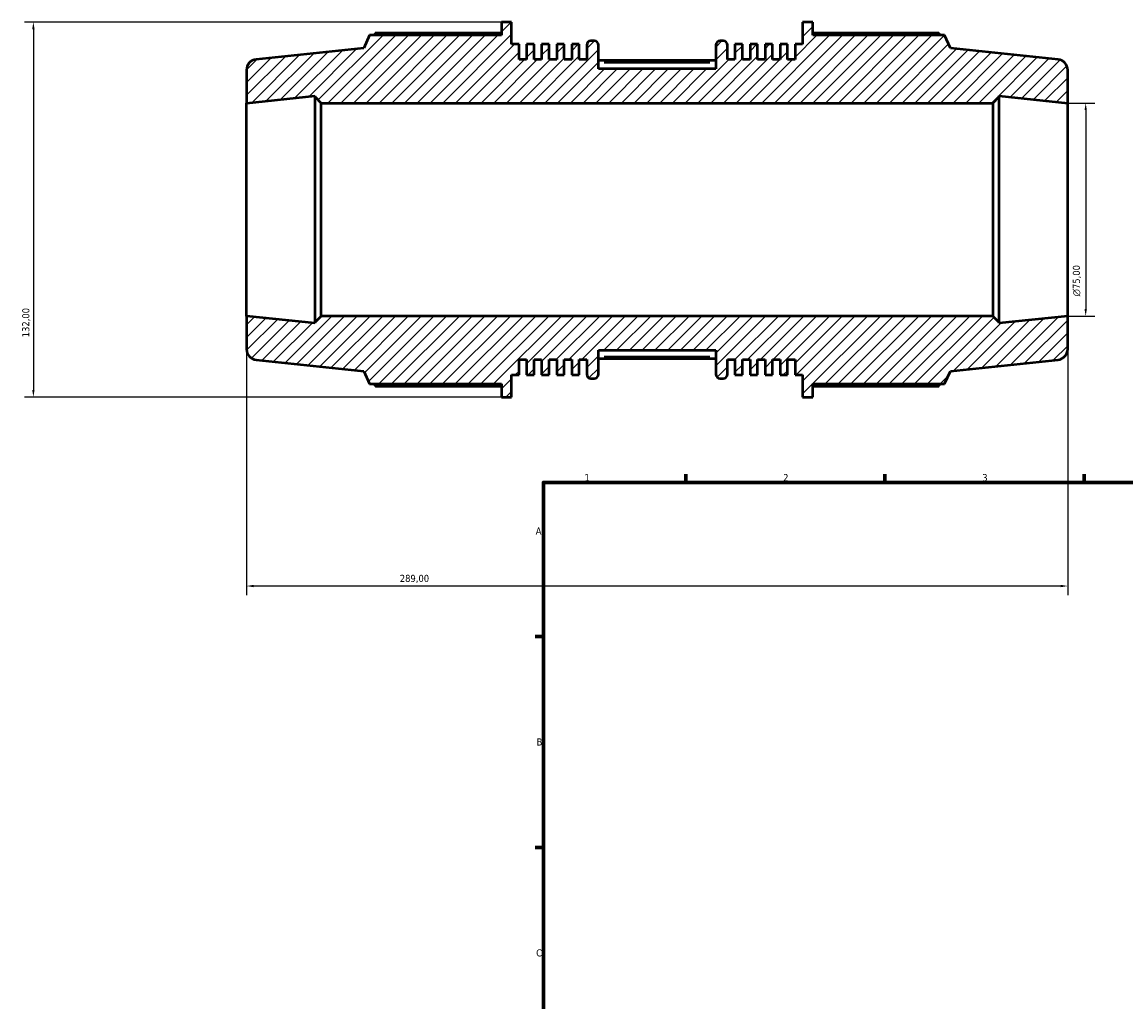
# Model space of a CAD drawing. Header units: millimetres. Extents: x -163 to 1385, y -62 to 968.
# Tile 2 of 8: x -163 to 225, y 391 to 736. Entities that reach past the tile are written whole.
import ezdxf

# ---------------------------------------------------------------- set-up
doc = ezdxf.new("R2010")
doc.units = ezdxf.units.MM
for name, color, linetype, lineweight in [('Border (ISO)', 7, 'Continuous', 70), ('Dimension (ISO)', 7, 'Continuous', 25), ('Hatch (ISO)', 7, 'Continuous', 18), ('Visible (ISO)', 7, 'Continuous', 50), ('Visible Narrow (ISO)', 7, 'Continuous', 35)]:
    doc.layers.add(name, color=color, linetype=linetype, lineweight=lineweight)
doc.styles.add('Note Text (ISO)', font='tahoma.ttf')
doc.dimstyles.new('Default (ISO)', dxfattribs={"dimtxt": 2.5, "dimasz": 2.5, "dimexe": 3.175, "dimexo": 0, "dimgap": 0.762, "dimtad": 1, "dimrnd": 1e-08, "dimzin": 0, "dimtxsty": 'Note Text (ISO)', "dimcen": 0.09, "dimdle": 10, "dimclrd": 256, "dimclre": 256, "dimclrt": 232, "dimazin": 0, "dimtfac": 1.40208, "dimtmove": 0, "dimatfit": 3, "dimfxl": 1, "dimtolj": 1, "dimtzin": 0, "dimlwd": -1, "dimlwe": -1, "dimarcsym": 0})

# ---------------------------------------------------------------- blocks, each defined once
blk = doc.blocks.new('Borders Default Border')
at = {"layer": 'Border (ISO)'}
for p, q in [((70.08, 574), (70.08, 576.9)), ((140.17, 574), (140.17, 576.9)), ((210.25, 574), (210.25, 576.9)), ((20, 519.75), (17.1, 519.75)), ((20, 445.5), (17.1, 445.5))]:
    blk.add_line(p, q, dxfattribs=at)
at = {"layer": 'Border (ISO)', "flags": 128}
blk.add_lwpolyline([(20, 20), (20, 574), (821, 574), (821, 20), (20, 20)], dxfattribs=at)
at = {"layer": 'Border (ISO)', "color": 232, "true_color": 0xca0064, "char_height": 2.5, "attachment_point": 7, "style": 'Note Text (ISO)'}
for s, insert in [('1', (34.48, 574.4)), ('2', (104.37, 574.4)), ('3', (174.43, 574.35)), ('A', (17.29, 555.62)), ('B', (17.59, 481.37)), ('C', (17.43, 407.08))]:
    blk.add_mtext(s, dxfattribs=dict(at, insert=insert))
blk = doc.blocks.new('*D7')
at = {"layer": 'Defpoints', "color": 0, "transparency": 16777216}
for p in [(-84.5, 632.5), (204.5, 632.5), (-84.5, 537.5)]:
    blk.add_point(p, dxfattribs=at)
at = {"layer": 'Dimension (ISO)', "transparency": 16777216}
for p, q in [((-84.5, 632.5), (-84.5, 534.33)), ((204.5, 632.5), (204.5, 534.33)), ((202, 537.5), (-82, 537.5))]:
    blk.add_line(p, q, dxfattribs=at)
for points in [[(-82, 537.92), (-82, 537.08), (-84.5, 537.5)], [(202, 537.92), (202, 537.08), (204.5, 537.5)]]:
    blk.add_solid(points, dxfattribs=at)
at = {"layer": 'Dimension (ISO)', "color": 232, "true_color": 0xca0064, "transparency": 16777216, "insert": (-30.55, 541.44), "char_height": 2.5, "attachment_point": 1, "style": 'Note Text (ISO)'}
blk.add_mtext('\\A1;289,00', dxfattribs=at)
blk = doc.blocks.new('*D8')
at = {"layer": 'Defpoints', "color": 0, "transparency": 16777216}
for p in [(5.19, 736), (-159.49, 604), (5.19, 604)]:
    blk.add_point(p, dxfattribs=at)
at = {"layer": 'Dimension (ISO)', "transparency": 16777216}
for p, q in [((5.19, 736), (-162.67, 736)), ((-159.49, 733.5), (-159.49, 606.5)), ((5.19, 604), (-162.67, 604))]:
    blk.add_line(p, q, dxfattribs=at)
for points in [[(-159.91, 733.5), (-159.08, 733.5), (-159.49, 736)], [(-159.91, 606.5), (-159.08, 606.5), (-159.49, 604)]]:
    blk.add_solid(points, dxfattribs=at)
at = {"layer": 'Dimension (ISO)', "color": 232, "true_color": 0xca0064, "transparency": 16777216, "insert": (-163.43, 625.05), "char_height": 2.5, "attachment_point": 1, "rotation": 90, "style": 'Note Text (ISO)'}
blk.add_mtext('\\A1;132,00', dxfattribs=at)
blk = doc.blocks.new('*D9')
at = {"layer": 'Defpoints', "color": 0, "transparency": 16777216}
for p in [(204.5, 707.5), (204.5, 632.5), (210.83, 632.5)]:
    blk.add_point(p, dxfattribs=at)
at = {"layer": 'Dimension (ISO)', "transparency": 16777216}
for p, q in [((204.5, 707.5), (214, 707.5)), ((210.83, 705), (210.83, 635)), ((204.5, 632.5), (214, 632.5))]:
    blk.add_line(p, q, dxfattribs=at)
for points in [[(210.41, 705), (211.24, 705), (210.83, 707.5)], [(210.41, 635), (211.24, 635), (210.83, 632.5)]]:
    blk.add_solid(points, dxfattribs=at)
at = {"layer": 'Dimension (ISO)', "color": 232, "true_color": 0xca0064, "transparency": 16777216, "insert": (206.3, 639.44), "char_height": 2.5, "attachment_point": 1, "rotation": 90, "style": 'Note Text (ISO)'}
blk.add_mtext('\\A1;\\fAIGDT|b0|i0;\\H2.5000;\\ln\\fTahoma|b0|i0;\\H2.5000;75,00', dxfattribs=at)

msp = doc.modelspace()

# ---------------------------------------------------------------- hatches: boundary and pattern name
at = {"layer": 'Hatch (ISO)'}
h = msp.add_hatch(dxfattribs=at)
h.set_pattern_fill('ANSI31', color=256, scale=25.4, style=0)
h.set_pattern_definition([(45, (0, 0), (-2.245064, 2.245064), [])])
edge = h.paths.add_edge_path()
edge.add_ellipse((200.75, 620.877), major_axis=(0.392, -3.729), ratio=1, start_angle=0, end_angle=84)
edge.add_line((204.5, 620.877), (204.5, 632.5))
edge.add_line((204.5, 632.5), (180.417, 629.969))
edge.add_line((180.417, 629.969), (180.417, 630.25))
edge.add_line((180.417, 630.25), (178.167, 632.5))
edge.add_line((178.167, 632.5), (-58.167, 632.5))
edge.add_line((-58.167, 632.5), (-60.417, 630.25))
edge.add_line((-60.417, 630.25), (-60.417, 629.969))
edge.add_line((-60.417, 629.969), (-84.5, 632.5))
edge.add_line((-84.5, 632.5), (-84.5, 620.877))
edge.add_ellipse((-80.75, 620.877), major_axis=(-3.75, 0), ratio=1, start_angle=0, end_angle=84)
edge.add_line((-81.142, 617.147), (-43.214, 613.161))
edge.add_line((-43.214, 613.161), (-41.193, 608.62))
edge.add_line((-41.193, 608.62), (5.193, 608.62))
edge.add_line((5.193, 608.62), (5.193, 604))
edge.add_line((5.193, 604), (8.806, 604))
edge.add_line((8.806, 604), (8.806, 611.788))
edge.add_line((8.806, 611.788), (11.448, 611.788))
edge.add_line((11.448, 611.788), (11.448, 617.2))
edge.add_line((11.448, 617.2), (14.09, 617.2))
edge.add_line((14.09, 617.2), (14.09, 611.788))
edge.add_line((14.09, 611.788), (16.733, 611.788))
edge.add_line((16.733, 611.788), (16.733, 617.2))
edge.add_line((16.733, 617.2), (19.375, 617.2))
edge.add_line((19.375, 617.2), (19.375, 611.788))
edge.add_line((19.375, 611.788), (22.017, 611.788))
edge.add_line((22.017, 611.788), (22.017, 617.2))
edge.add_line((22.017, 617.2), (24.659, 617.2))
edge.add_line((24.659, 617.2), (24.659, 611.788))
edge.add_line((24.659, 611.788), (27.302, 611.788))
edge.add_line((27.302, 611.788), (27.302, 617.2))
edge.add_line((27.302, 617.2), (29.944, 617.2))
edge.add_line((29.944, 617.2), (29.944, 611.788))
edge.add_line((29.944, 611.788), (32.586, 611.788))
edge.add_line((32.586, 611.788), (32.586, 617.2))
edge.add_line((32.586, 617.2), (35.229, 617.2))
edge.add_line((35.229, 617.2), (35.229, 612.1))
edge.add_ellipse((36.729, 612.1), major_axis=(-1.5, 0), ratio=1, start_angle=0, end_angle=90)
edge.add_line((36.729, 610.6), (37.857, 610.6))
edge.add_ellipse((37.857, 612.1), major_axis=(0, -1.5), ratio=1, start_angle=0, end_angle=90)
edge.add_line((39.357, 612.1), (39.357, 620.5))
edge.add_line((39.357, 620.5), (80.643, 620.5))
edge.add_line((80.643, 620.5), (80.643, 612.1))
edge.add_ellipse((82.143, 612.1), major_axis=(-1.5, 0), ratio=1, start_angle=0, end_angle=90)
edge.add_line((82.143, 610.6), (83.271, 610.6))
edge.add_ellipse((83.271, 612.1), major_axis=(0, -1.5), ratio=1, start_angle=0, end_angle=90)
edge.add_line((84.771, 612.1), (84.771, 617.2))
edge.add_line((84.771, 617.2), (87.414, 617.2))
edge.add_line((87.414, 617.2), (87.414, 611.788))
edge.add_line((87.414, 611.788), (90.056, 611.788))
edge.add_line((90.056, 611.788), (90.056, 617.2))
edge.add_line((90.056, 617.2), (92.698, 617.2))
edge.add_line((92.698, 617.2), (92.698, 611.788))
edge.add_line((92.698, 611.788), (95.341, 611.788))
edge.add_line((95.341, 611.788), (95.341, 617.2))
edge.add_line((95.341, 617.2), (97.983, 617.2))
edge.add_line((97.983, 617.2), (97.983, 611.788))
edge.add_line((97.983, 611.788), (100.625, 611.788))
edge.add_line((100.625, 611.788), (100.625, 617.2))
edge.add_line((100.625, 617.2), (103.267, 617.2))
edge.add_line((103.267, 617.2), (103.267, 611.788))
edge.add_line((103.267, 611.788), (105.91, 611.788))
edge.add_line((105.91, 611.788), (105.91, 617.2))
edge.add_line((105.91, 617.2), (108.552, 617.2))
edge.add_line((108.552, 617.2), (108.552, 611.788))
edge.add_line((108.552, 611.788), (111.194, 611.788))
edge.add_line((111.194, 611.788), (111.194, 604))
edge.add_line((111.194, 604), (114.807, 604))
edge.add_line((114.807, 604), (114.807, 608.62))
edge.add_line((114.807, 608.62), (161.193, 608.62))
edge.add_line((161.193, 608.62), (163.214, 613.161))
edge.add_line((163.214, 613.161), (201.142, 617.147))
edge = h.paths.add_edge_path()
edge.add_ellipse((200.75, 719.123), major_axis=(3.75, 0), ratio=1, start_angle=0, end_angle=84)
edge.add_line((201.142, 722.853), (163.214, 726.839))
edge.add_line((163.214, 726.839), (161.193, 731.38))
edge.add_line((161.193, 731.38), (114.807, 731.38))
edge.add_line((114.807, 731.38), (114.807, 736))
edge.add_line((114.807, 736), (111.194, 736))
edge.add_line((111.194, 736), (111.194, 728.212))
edge.add_line((111.194, 728.212), (108.552, 728.212))
edge.add_line((108.552, 728.212), (108.552, 722.8))
edge.add_line((108.552, 722.8), (105.91, 722.8))
edge.add_line((105.91, 722.8), (105.91, 728.212))
edge.add_line((105.91, 728.212), (103.267, 728.212))
edge.add_line((103.267, 728.212), (103.267, 722.8))
edge.add_line((103.267, 722.8), (100.625, 722.8))
edge.add_line((100.625, 722.8), (100.625, 728.212))
edge.add_line((100.625, 728.212), (97.983, 728.212))
edge.add_line((97.983, 728.212), (97.983, 722.8))
edge.add_line((97.983, 722.8), (95.341, 722.8))
edge.add_line((95.341, 722.8), (95.341, 728.212))
edge.add_line((95.341, 728.212), (92.698, 728.212))
edge.add_line((92.698, 728.212), (92.698, 722.8))
edge.add_line((92.698, 722.8), (90.056, 722.8))
edge.add_line((90.056, 722.8), (90.056, 728.212))
edge.add_line((90.056, 728.212), (87.414, 728.212))
edge.add_line((87.414, 728.212), (87.414, 722.8))
edge.add_line((87.414, 722.8), (84.771, 722.8))
edge.add_line((84.771, 722.8), (84.771, 727.9))
edge.add_ellipse((83.271, 727.9), major_axis=(1.5, 0), ratio=1, start_angle=0, end_angle=90)
edge.add_line((83.271, 729.4), (82.143, 729.4))
edge.add_ellipse((82.143, 727.9), major_axis=(0, 1.5), ratio=1, start_angle=0, end_angle=90)
edge.add_line((80.643, 727.9), (80.643, 719.5))
edge.add_line((80.643, 719.5), (39.357, 719.5))
edge.add_line((39.357, 719.5), (39.357, 727.9))
edge.add_ellipse((37.857, 727.9), major_axis=(1.5, 0), ratio=1, start_angle=0, end_angle=90)
edge.add_line((37.857, 729.4), (36.729, 729.4))
edge.add_ellipse((36.729, 727.9), major_axis=(0, 1.5), ratio=1, start_angle=0, end_angle=90)
edge.add_line((35.229, 727.9), (35.229, 722.8))
edge.add_line((35.229, 722.8), (32.586, 722.8))
edge.add_line((32.586, 722.8), (32.586, 728.212))
edge.add_line((32.586, 728.212), (29.944, 728.212))
edge.add_line((29.944, 728.212), (29.944, 722.8))
edge.add_line((29.944, 722.8), (27.302, 722.8))
edge.add_line((27.302, 722.8), (27.302, 728.212))
edge.add_line((27.302, 728.212), (24.659, 728.212))
edge.add_line((24.659, 728.212), (24.659, 722.8))
edge.add_line((24.659, 722.8), (22.017, 722.8))
edge.add_line((22.017, 722.8), (22.017, 728.212))
edge.add_line((22.017, 728.212), (19.375, 728.212))
edge.add_line((19.375, 728.212), (19.375, 722.8))
edge.add_line((19.375, 722.8), (16.733, 722.8))
edge.add_line((16.733, 722.8), (16.733, 728.212))
edge.add_line((16.733, 728.212), (14.09, 728.212))
edge.add_line((14.09, 728.212), (14.09, 722.8))
edge.add_line((14.09, 722.8), (11.448, 722.8))
edge.add_line((11.448, 722.8), (11.448, 728.212))
edge.add_line((11.448, 728.212), (8.806, 728.212))
edge.add_line((8.806, 728.212), (8.806, 736))
edge.add_line((8.806, 736), (5.193, 736))
edge.add_line((5.193, 736), (5.193, 731.38))
edge.add_line((5.193, 731.38), (-41.193, 731.38))
edge.add_line((-41.193, 731.38), (-43.214, 726.839))
edge.add_line((-43.214, 726.839), (-81.142, 722.853))
edge.add_ellipse((-80.75, 719.123), major_axis=(-0.392, 3.729), ratio=1, start_angle=0, end_angle=84)
edge.add_line((-84.5, 719.123), (-84.5, 707.5))
edge.add_line((-84.5, 707.5), (-60.417, 710.031))
edge.add_line((-60.417, 710.031), (-60.417, 709.75))
edge.add_line((-60.417, 709.75), (-58.167, 707.5))
edge.add_line((-58.167, 707.5), (178.167, 707.5))
edge.add_line((178.167, 707.5), (180.417, 709.75))
edge.add_line((180.417, 709.75), (180.417, 710.031))
edge.add_line((180.417, 710.031), (204.5, 707.5))
edge.add_line((204.5, 707.5), (204.5, 719.123))

# ---------------------------------------------------------------- linework, layer by layer
at = {"layer": 'Visible (ISO)'}
for p, q in [((8.806, 736), (5.193, 736)), ((5.193, 736), (5.193, 731.38)), ((8.806, 728.212), (8.806, 736)), ((114.807, 736), (111.194, 736)), ((111.194, 736), (111.194, 728.212)), ((114.807, 731.38), (114.807, 736)), ((-41.193, 731.38), (-43.214, 726.839)), ((5.193, 731.38), (-41.193, 731.38)), ((5.193, 732.101), (-39.136, 732.101)), ((159.136, 732.101), (114.807, 732.101)), ((161.193, 731.38), (114.807, 731.38)), ((163.214, 726.839), (161.193, 731.38)), ((-43.214, 726.839), (-81.142, 722.853)), ((11.448, 728.212), (8.806, 728.212)), ((11.448, 722.8), (11.448, 728.212)), ((16.733, 728.212), (14.09, 728.212)), ((14.09, 728.212), (14.09, 722.8)), ((16.733, 722.8), (16.733, 728.212)), ((22.017, 728.212), (19.375, 728.212)), ((19.375, 728.212), (19.375, 722.8)), ((22.017, 722.8), (22.017, 728.212)), ((27.302, 728.212), (24.659, 728.212)), ((24.659, 728.212), (24.659, 722.8)), ((27.302, 722.8), (27.302, 728.212)), ((32.586, 728.212), (29.944, 728.212)), ((29.944, 728.212), (29.944, 722.8)), ((32.586, 722.8), (32.586, 728.212)), ((35.229, 727.9), (35.229, 722.8)), ((37.857, 729.4), (36.729, 729.4)), ((39.357, 719.5), (39.357, 727.9)), ((80.643, 727.9), (80.643, 719.5)), ((83.271, 729.4), (82.143, 729.4)), ((84.771, 722.8), (84.771, 727.9)), ((90.056, 728.212), (87.414, 728.212)), ((87.414, 728.212), (87.414, 722.8)), ((90.056, 722.8), (90.056, 728.212)), ((95.341, 728.212), (92.698, 728.212)), ((92.698, 728.212), (92.698, 722.8)), ((95.341, 722.8), (95.341, 728.212)), ((100.625, 728.212), (97.983, 728.212)), ((97.983, 728.212), (97.983, 722.8)), ((100.625, 722.8), (100.625, 728.212)), ((105.91, 728.212), (103.267, 728.212)), ((103.267, 728.212), (103.267, 722.8)), ((105.91, 722.8), (105.91, 728.212)), ((111.194, 728.212), (108.552, 728.212)), ((108.552, 728.212), (108.552, 722.8)), ((201.142, 722.853), (163.214, 726.839)), ((14.09, 722.8), (11.448, 722.8)), ((19.375, 722.8), (16.733, 722.8)), ((24.659, 722.8), (22.017, 722.8)), ((29.944, 722.8), (27.302, 722.8)), ((35.229, 722.8), (32.586, 722.8)), ((87.414, 722.8), (84.771, 722.8)), ((92.698, 722.8), (90.056, 722.8)), ((97.983, 722.8), (95.341, 722.8)), ((103.267, 722.8), (100.625, 722.8)), ((108.552, 722.8), (105.91, 722.8)), ((-84.5, 719.123), (-84.5, 707.5)), ((80.643, 722.519), (39.357, 722.519)), ((80.643, 719.5), (39.357, 719.5)), ((204.5, 707.5), (204.5, 719.123)), ((-84.5, 707.5), (-60.417, 710.031)), ((-84.5, 632.5), (-84.5, 707.5)), ((-60.417, 710.031), (-60.417, 709.75)), ((-60.417, 709.75), (-58.167, 707.5)), ((-60.417, 709.75), (-60.417, 630.25)), ((-58.167, 707.5), (178.167, 707.5)), ((-58.167, 632.5), (-58.167, 707.5)), ((178.167, 707.5), (180.417, 709.75)), ((178.167, 707.5), (178.167, 632.5)), ((180.417, 709.75), (180.417, 710.031)), ((180.417, 710.031), (204.5, 707.5)), ((180.417, 630.25), (180.417, 709.75)), ((204.5, 632.5), (204.5, 707.5)), ((-60.417, 629.969), (-84.5, 632.5)), ((-84.5, 632.5), (-84.5, 620.877)), ((-58.167, 632.5), (-60.417, 630.25)), ((-60.417, 630.25), (-60.417, 629.969)), ((178.167, 632.5), (-58.167, 632.5)), ((180.417, 630.25), (178.167, 632.5)), ((204.5, 632.5), (180.417, 629.969)), ((180.417, 629.969), (180.417, 630.25)), ((204.5, 620.877), (204.5, 632.5)), ((39.357, 612.1), (39.357, 620.5)), ((39.357, 620.5), (80.643, 620.5)), ((80.643, 620.5), (80.643, 612.1)), ((-81.142, 617.147), (-43.214, 613.161)), ((11.448, 611.788), (11.448, 617.2)), ((11.448, 617.2), (14.09, 617.2)), ((14.09, 617.2), (14.09, 611.788)), ((16.733, 611.788), (16.733, 617.2)), ((16.733, 617.2), (19.375, 617.2)), ((19.375, 617.2), (19.375, 611.788)), ((22.017, 611.788), (22.017, 617.2)), ((22.017, 617.2), (24.659, 617.2)), ((24.659, 617.2), (24.659, 611.788)), ((27.302, 611.788), (27.302, 617.2)), ((27.302, 617.2), (29.944, 617.2)), ((29.944, 617.2), (29.944, 611.788)), ((32.586, 611.788), (32.586, 617.2)), ((32.586, 617.2), (35.229, 617.2)), ((35.229, 617.2), (35.229, 612.1)), ((80.643, 617.481), (39.357, 617.481)), ((84.771, 612.1), (84.771, 617.2)), ((84.771, 617.2), (87.414, 617.2)), ((87.414, 617.2), (87.414, 611.788)), ((90.056, 611.788), (90.056, 617.2)), ((90.056, 617.2), (92.698, 617.2)), ((92.698, 617.2), (92.698, 611.788)), ((95.341, 611.788), (95.341, 617.2)), ((95.341, 617.2), (97.983, 617.2)), ((97.983, 617.2), (97.983, 611.788)), ((100.625, 611.788), (100.625, 617.2)), ((100.625, 617.2), (103.267, 617.2)), ((103.267, 617.2), (103.267, 611.788)), ((105.91, 611.788), (105.91, 617.2)), ((105.91, 617.2), (108.552, 617.2)), ((108.552, 617.2), (108.552, 611.788)), ((163.214, 613.161), (201.142, 617.147)), ((-43.214, 613.161), (-41.193, 608.62)), ((8.806, 604), (8.806, 611.788)), ((8.806, 611.788), (11.448, 611.788)), ((14.09, 611.788), (16.733, 611.788)), ((19.375, 611.788), (22.017, 611.788)), ((24.659, 611.788), (27.302, 611.788)), ((29.944, 611.788), (32.586, 611.788)), ((36.729, 610.6), (37.857, 610.6)), ((82.143, 610.6), (83.271, 610.6)), ((87.414, 611.788), (90.056, 611.788)), ((92.698, 611.788), (95.341, 611.788)), ((97.983, 611.788), (100.625, 611.788)), ((103.267, 611.788), (105.91, 611.788)), ((108.552, 611.788), (111.194, 611.788)), ((111.194, 611.788), (111.194, 604)), ((161.193, 608.62), (163.214, 613.161)), ((-41.193, 608.62), (5.193, 608.62)), ((-39.136, 607.899), (5.193, 607.899)), ((5.193, 608.62), (5.193, 604)), ((114.807, 604), (114.807, 608.62)), ((114.807, 608.62), (161.193, 608.62)), ((114.807, 607.899), (159.136, 607.899)), ((5.193, 604), (8.806, 604)), ((111.194, 604), (114.807, 604))]:
    msp.add_line(p, q, dxfattribs=at)
for centre, radius, start, end in [((36.729, 727.9), 1.5, 90, 180), ((37.857, 727.9), 1.5, 0, 90), ((82.143, 727.9), 1.5, 90, 180), ((83.271, 727.9), 1.5, 0, 90), ((-80.75, 719.123), 3.75, 96, 180), ((200.75, 719.123), 3.75, 0, 84), ((-80.75, 620.877), 3.75, 180, 264), ((200.75, 620.877), 3.75, 276, 0), ((36.729, 612.1), 1.5, 180, 270), ((37.857, 612.1), 1.5, 270, 0), ((82.143, 612.1), 1.5, 180, 270), ((83.271, 612.1), 1.5, 270, 0)]:
    msp.add_arc(centre, radius, start, end, dxfattribs=at)
for points, weights in [([(-39.136, 732.101), (-39.396, 731.737), (-39.648, 731.38)], [1, 1.00067876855, 1.00120964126]), ([(159.648, 731.38), (159.396, 731.737), (159.136, 732.101)], [1.00120964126, 1.00067876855, 1]), ([(-39.648, 608.62), (-39.396, 608.263), (-39.136, 607.899)], [1.00120964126, 1.00067876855, 1]), ([(159.136, 607.899), (159.396, 608.263), (159.648, 608.62)], [1, 1.00067876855, 1.00120964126])]:
    msp.add_rational_spline(points, weights, degree=2, dxfattribs=at)
at = {"layer": 'Visible Narrow (ISO)'}
for p, q in [((41.421, 721.769), (78.579, 721.769)), ((78.579, 618.231), (41.421, 618.231))]:
    msp.add_line(p, q, dxfattribs=at)

# ---------------------------------------------------------------- block references
msp.add_blockref('Borders Default Border', (0, 0))

# ---------------------------------------------------------------- dimensions: what is measured, and where the dimension line sits
at = {"layer": 'Dimension (ISO)'}
for base, p1, p2, angle, picture, middle in [((-159.493, 604), (5.193, 736), (5.193, 604), 90, '*D8', (-159.493, 630)), ((-84.5, 537.5), (204.5, 632.5), (-84.5, 632.5), 180, '*D7', (-25.5, 537.5))]:
    dim = msp.add_linear_dim(base=base, p1=p1, p2=p2, angle=angle, dimstyle='Default (ISO)', override={"dimdec": 2, "dimtp": 0, "dimtm": 0, "dimtdec": 2, "dimtofl": 0, "dimatfit": 1}, dxfattribs=at)
    dim.commit()
    dim.dimension.update_dxf_attribs({"geometry": picture, "text_midpoint": middle, "dimtype": 160})
dim = msp.add_linear_dim(base=(210.827, 632.5), p1=(204.5, 707.5), p2=(204.5, 632.5), angle=90, text='\\fAIGDT|b0|i0;\\H2.5000;\\ln\\fTahoma|b0|i0;\\H2.5000;<>', dimstyle='Default (ISO)', override={"dimdec": 2, "dimtp": 0, "dimtm": 0, "dimtdec": 2, "dimtofl": 0, "dimatfit": 1}, dxfattribs=at)
dim.commit()
dim.dimension.update_dxf_attribs({"geometry": '*D9', "text_midpoint": (210.827, 645), "dimtype": 160})

doc.saveas('drawing.dxf')
